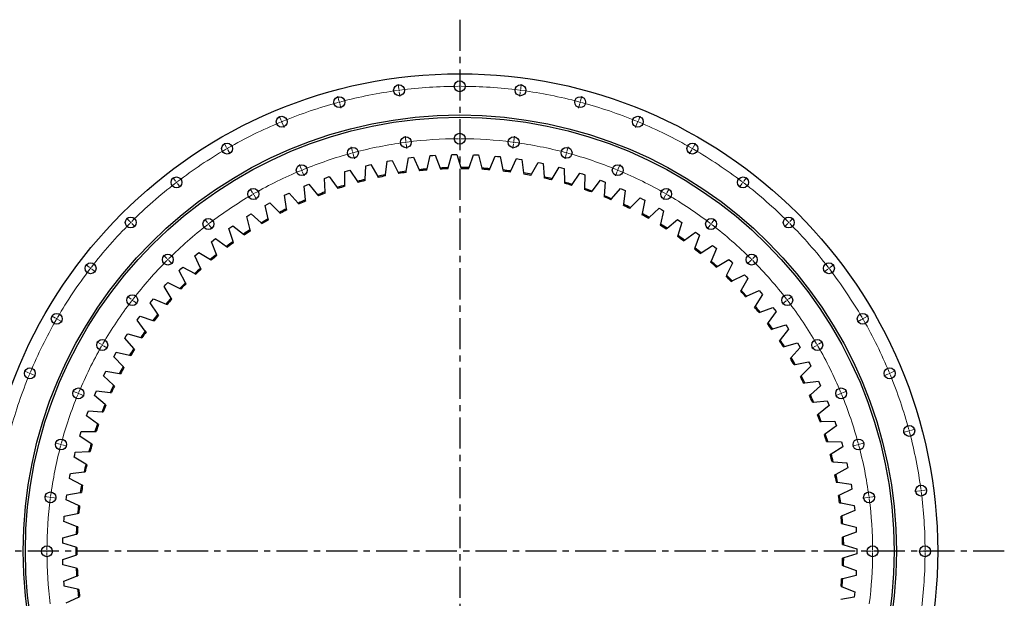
# Model space of a CAD drawing. Header units: millimetres. Extents: x -1621 to 15354, y 51780 to 65003.
# Tile 3 of 12: x 1236 to 4754, y 54868 to 56937. Entities that reach past the tile are written whole.
import ezdxf

# ---------------------------------------------------------------- set-up
doc = ezdxf.new("R2010")
doc.units = ezdxf.units.MM
doc.header["$LTSCALE"] = 50
doc.linetypes.add('CENTER', pattern=[10.16, 6.35, -1.27, 1.27, -1.27])

msp = doc.modelspace()

# ---------------------------------------------------------------- linework, layer by layer
at = {"linetype": 'CENTER', "ltscale": 0.35}
for p, q in [((2808, 56936.8), (2808, 53135.3)), ((4753.6, 55036.1), (862.3, 55036.1))]:
    msp.add_line(p, q, dxfattribs=at)
at = {"color": 0, "linetype": 'Continuous', "lineweight": 18}
for p, q in [((2808, 56703.6), (2808, 56720.6)), ((2590.3, 56689.3), (2588.1, 56706.2)), ((2591, 56684.4), (2590.6, 56686.8)), ((2591, 56684.4), (2591.3, 56681.9)), ((2591.6, 56679.4), (2593.8, 56662.5)), ((2808, 56698.6), (2808, 56701.1)), ((2808, 56698.6), (2808, 56696.1)), ((2808, 56693.6), (2808, 56676.6)), ((3024.3, 56679.4), (3022.1, 56662.5)), ((3025, 56684.4), (3024.6, 56681.9)), ((3025, 56684.4), (3025.3, 56686.8)), ((3025.6, 56689.3), (3027.8, 56706.2)), ((2376.4, 56646.8), (2372, 56663.2)), ((2377.7, 56641.9), (2377, 56644.3)), ((2377.7, 56641.9), (2378.3, 56639.5)), ((3238.2, 56641.9), (3237.6, 56639.5)), ((3238.2, 56641.9), (3238.9, 56644.3)), ((3239.5, 56646.8), (3243.9, 56663.2)), ((2379, 56637.1), (2383.4, 56620.7)), ((3237, 56637.1), (3232.6, 56620.7)), ((2169.8, 56576.6), (2163.3, 56592.4)), ((2171.8, 56572), (2170.8, 56574.3)), ((2171.8, 56572), (2172.7, 56569.7)), ((3444.2, 56572), (3443.2, 56569.7)), ((3444.2, 56572), (3445.1, 56574.3)), ((3446.1, 56576.6), (3452.6, 56592.4)), ((2173.7, 56567.4), (2180.2, 56551.7)), ((2808, 56516.1), (2808, 56533.1)), ((3442.3, 56567.4), (3435.8, 56551.7)), ((2614.8, 56503.4), (2612.6, 56520.3)), ((2615.4, 56498.5), (2615.1, 56500.9)), ((2615.4, 56498.5), (2615.8, 56496)), ((2808, 56511.1), (2808, 56513.6)), ((2808, 56511.1), (2808, 56508.6)), ((2808, 56506.1), (2808, 56489.1)), ((3000.5, 56498.5), (3000.2, 56496)), ((3000.5, 56498.5), (3000.8, 56500.9)), ((3001.1, 56503.4), (3003.4, 56520.3)), ((1974.2, 56480.2), (1965.7, 56494.9)), ((1976.7, 56475.8), (1975.5, 56478)), ((1976.7, 56475.8), (1978, 56473.7)), ((1979.2, 56471.5), (1987.7, 56456.8)), ((2424.9, 56465.6), (2420.5, 56482.1)), ((2426.2, 56460.8), (2425.6, 56463.2)), ((2616.1, 56493.5), (2618.3, 56476.6)), ((2999.8, 56493.5), (2997.6, 56476.6)), ((3189.7, 56460.8), (3190.4, 56463.2)), ((3191, 56465.6), (3195.4, 56482.1)), ((3636.7, 56471.5), (3628.2, 56456.8)), ((3639.2, 56475.8), (3638, 56473.7)), ((3639.2, 56475.8), (3640.5, 56478)), ((3641.7, 56480.2), (3650.2, 56494.9)), ((2426.2, 56460.8), (2426.9, 56458.4)), ((2427.5, 56456), (2431.9, 56439.6)), ((3188.4, 56456), (3184, 56439.6)), ((3189.7, 56460.8), (3189.1, 56458.4)), ((2241.6, 56403.4), (2235.1, 56419.1)), ((2243.5, 56398.8), (2242.5, 56401.1)), ((2243.5, 56398.8), (2244.5, 56396.5)), ((2245.4, 56394.2), (2251.9, 56378.5)), ((3370.5, 56394.2), (3364, 56378.5)), ((3372.4, 56398.8), (3371.5, 56396.5)), ((3372.4, 56398.8), (3373.4, 56401.1)), ((3374.3, 56403.4), (3380.8, 56419.1)), ((1792.9, 56359), (1782.5, 56372.5)), ((1795.9, 56355), (1794.4, 56357)), ((3820, 56355), (3821.5, 56357)), ((3823.1, 56359), (3833.4, 56372.5)), ((1795.9, 56355), (1797.4, 56353)), ((1798.9, 56351.1), (1809.3, 56337.6)), ((2068, 56317.8), (2059.5, 56332.5)), ((3548, 56317.8), (3556.5, 56332.5)), ((3817, 56351.1), (3806.6, 56337.6)), ((3820, 56355), (3818.5, 56353)), ((2070.5, 56313.5), (2069.2, 56315.6)), ((2070.5, 56313.5), (2071.7, 56311.3)), ((2073, 56309.1), (2081.5, 56294.4)), ((3543, 56309.1), (3534.5, 56294.4)), ((3545.5, 56313.5), (3544.2, 56311.3)), ((3545.5, 56313.5), (3546.7, 56315.6)), ((1628.9, 56215.2), (1616.8, 56227.2)), ((1907, 56210.2), (1896.6, 56223.7)), ((3708.9, 56210.2), (3719.3, 56223.7)), ((3987.1, 56215.2), (3999.1, 56227.2)), ((1632.4, 56211.6), (1630.6, 56213.4)), ((1632.4, 56211.6), (1634.2, 56209.9)), ((1635.9, 56208.1), (1648, 56196.1)), ((1910, 56206.3), (1908.5, 56208.3)), ((1910, 56206.3), (1911.6, 56204.3)), ((1913.1, 56202.3), (1923.4, 56188.8)), ((3702.8, 56202.3), (3692.5, 56188.8)), ((3705.9, 56206.3), (3704.4, 56204.3)), ((3705.9, 56206.3), (3707.4, 56208.3)), ((3980, 56208.1), (3968, 56196.1)), ((3983.5, 56211.6), (3981.8, 56209.9)), ((3983.5, 56211.6), (3985.3, 56213.4)), ((1761.4, 56082.6), (1749.4, 56094.6)), ((1765, 56079.1), (1763.2, 56080.8)), ((1765, 56079.1), (1766.7, 56077.3)), ((3850.9, 56079.1), (3849.2, 56077.3)), ((3850.9, 56079.1), (3852.7, 56080.8)), ((3854.5, 56082.6), (3866.5, 56094.6)), ((1485, 56051.2), (1471.6, 56061.5)), ((1489, 56048.1), (1487, 56049.7)), ((1489, 56048.1), (1491, 56046.6)), ((1493, 56045.1), (1506.5, 56034.7)), ((1768.5, 56075.5), (1780.5, 56063.5)), ((3847.4, 56075.5), (3835.4, 56063.5)), ((4122.9, 56045.1), (4109.5, 56034.7)), ((4126.9, 56048.1), (4124.9, 56046.6)), ((4126.9, 56048.1), (4128.9, 56049.7)), ((4130.9, 56051.2), (4144.4, 56061.5)), ((1633.8, 55937), (1620.3, 55947.4)), ((1637.8, 55934), (1635.8, 55935.5)), ((3978.2, 55934), (3980.1, 55935.5)), ((3982.1, 55937), (3995.6, 55947.4)), ((1637.8, 55934), (1639.7, 55932.5)), ((1641.7, 55931), (1655.2, 55920.6)), ((3974.2, 55931), (3960.7, 55920.6)), ((3978.2, 55934), (3976.2, 55932.5)), ((1363.9, 55869.8), (1349.1, 55878.3)), ((1368.2, 55867.3), (1366, 55868.6)), ((1368.2, 55867.3), (1370.4, 55866.1)), ((1372.5, 55864.8), (1387.2, 55856.3)), ((4243.4, 55864.8), (4228.7, 55856.3)), ((4247.7, 55867.3), (4245.6, 55866.1)), ((4247.7, 55867.3), (4249.9, 55868.6)), ((4252.1, 55869.8), (4266.8, 55878.3)), ((1526.2, 55776.1), (1511.5, 55784.6)), ((1530.6, 55773.6), (1528.4, 55774.8)), ((1530.6, 55773.6), (1532.7, 55772.3)), ((1534.9, 55771.1), (1549.6, 55762.6)), ((4081, 55771.1), (4066.3, 55762.6)), ((4085.3, 55773.6), (4083.2, 55772.3)), ((4085.3, 55773.6), (4087.5, 55774.8)), ((4089.7, 55776.1), (4104.4, 55784.6)), ((1267.4, 55674.2), (1251.7, 55680.7)), ((1272, 55672.3), (1269.7, 55673.2)), ((1272, 55672.3), (1274.3, 55671.3)), ((1276.6, 55670.4), (1292.3, 55663.9)), ((4339.3, 55670.4), (4323.6, 55663.9)), ((4343.9, 55672.3), (4341.6, 55671.3)), ((4343.9, 55672.3), (4346.2, 55673.2)), ((4348.5, 55674.2), (4364.2, 55680.7)), ((1440.6, 55602.4), (1424.9, 55609)), ((1445.2, 55600.5), (1442.9, 55601.5)), ((1445.2, 55600.5), (1447.5, 55599.6)), ((1449.9, 55598.6), (1465.6, 55592.1)), ((4166.1, 55598.6), (4150.4, 55592.1)), ((4170.7, 55600.5), (4168.4, 55599.6)), ((4170.7, 55600.5), (4173, 55601.5)), ((4175.3, 55602.4), (4191, 55609)), ((4409, 55465.1), (4392.6, 55460.7)), ((4413.8, 55466.4), (4411.4, 55465.7)), ((4413.8, 55466.4), (4416.2, 55467)), ((4418.6, 55467.7), (4435.1, 55472.1)), ((1378.4, 55419.1), (1362, 55423.5)), ((1383.2, 55417.8), (1380.8, 55418.5)), ((1383.2, 55417.8), (1385.6, 55417.2)), ((1388.1, 55416.5), (1404.5, 55412.1)), ((4227.9, 55416.5), (4211.5, 55412.1)), ((4232.7, 55417.8), (4230.3, 55417.2)), ((4232.7, 55417.8), (4235.1, 55418.5)), ((4237.5, 55419.1), (4254, 55423.5)), ((1340.6, 55229.3), (1323.8, 55231.5)), ((4275.3, 55229.3), (4292.2, 55231.5)), ((4451.3, 55252.4), (4434.4, 55250.2)), ((4456.2, 55253.1), (4453.8, 55252.7)), ((4456.2, 55253.1), (4458.7, 55253.4)), ((4461.2, 55253.7), (4478.1, 55255.9)), ((1345.6, 55228.6), (1343.1, 55228.9)), ((1345.6, 55228.6), (1348.1, 55228.3)), ((1350.5, 55227.9), (1367.4, 55225.7)), ((4265.4, 55227.9), (4248.5, 55225.7)), ((4270.3, 55228.6), (4267.9, 55228.3)), ((4270.3, 55228.6), (4272.8, 55228.9)), ((1328, 55036.1), (1311, 55036.1)), ((1333, 55036.1), (1330.5, 55036.1)), ((1333, 55036.1), (1335.5, 55036.1)), ((1338, 55036.1), (1355, 55036.1)), ((4278, 55036.1), (4261, 55036.1)), ((4283, 55036.1), (4280.5, 55036.1)), ((4283, 55036.1), (4285.5, 55036.1)), ((4288, 55036.1), (4305, 55036.1)), ((4465.5, 55036.1), (4448.5, 55036.1)), ((4470.5, 55036.1), (4468, 55036.1)), ((4470.5, 55036.1), (4473, 55036.1)), ((4475.5, 55036.1), (4492.5, 55036.1))]:
    msp.add_line(p, q, dxfattribs=at)
at = {"color": 7, "linetype": 'Continuous', "lineweight": 25}
for p, q in [((2542.8, 56382.2), (2548.4, 56430.6)), ((2548.4, 56430.6), (2557.4, 56432.3)), ((2557.4, 56432.3), (2566.5, 56433.8)), ((2566.5, 56433.8), (2588.5, 56390.4)), ((2616.7, 56394.7), (2624.9, 56442.7)), ((2624.9, 56442.7), (2634, 56443.9)), ((2634, 56443.9), (2643.1, 56444.9)), ((2643.1, 56444.9), (2662.8, 56400.4)), ((2691.2, 56403.1), (2702, 56450.6)), ((2702, 56450.6), (2711.2, 56451.3)), ((2711.2, 56451.3), (2720.3, 56451.8)), ((2720.3, 56451.8), (2737.5, 56406.3)), ((2766, 56407.4), (2779.4, 56454.3)), ((2779.4, 56454.3), (2788.6, 56454.5)), ((2788.6, 56454.5), (2797.8, 56454.5)), ((2797.8, 56454.5), (2812.4, 56408.1)), ((2841, 56407.7), (2856.9, 56453.7)), ((2856.9, 56453.7), (2866.1, 56453.4)), ((2866.1, 56453.4), (2875.2, 56453)), ((2875.2, 56453), (2887.3, 56405.8)), ((2915.8, 56403.8), (2934.2, 56448.9)), ((2934.2, 56448.9), (2943.4, 56448.1)), ((2943.4, 56448.1), (2952.5, 56447.2)), ((2952.5, 56447.2), (2962, 56399.4)), ((2990.4, 56395.9), (3011.2, 56439.9)), ((3011.2, 56439.9), (3020.3, 56438.6)), ((3020.3, 56438.6), (3029.4, 56437.2)), ((3029.4, 56437.2), (3036.2, 56389)), ((2397.6, 56345.3), (2397.8, 56394)), ((2397.8, 56394), (2406.6, 56396.6)), ((2406.6, 56396.6), (2415.5, 56399.2)), ((2415.5, 56399.2), (2442.1, 56358.4)), ((2469.7, 56365.7), (2472.6, 56414.3)), ((2472.6, 56414.3), (2481.5, 56416.5)), ((2481.5, 56416.5), (2490.5, 56418.6)), ((2490.5, 56418.6), (2514.9, 56376.4)), ((2616, 56390.5), (2616.7, 56394.7)), ((2662.8, 56400.4), (2664.5, 56396.5)), ((2690.3, 56399), (2691.2, 56403.1)), ((2737.5, 56406.3), (2739, 56402.3)), ((2764.9, 56403.4), (2766, 56407.4)), ((2812.4, 56408.1), (2813.7, 56404.1)), ((2839.6, 56403.7), (2841, 56407.7)), ((2887.3, 56405.8), (2888.4, 56401.7)), ((2914.2, 56399.9), (2915.8, 56403.8)), ((2962, 56399.4), (2962.8, 56395.3)), ((2988.6, 56392.1), (2990.4, 56395.9)), ((3064.3, 56383.9), (3087.6, 56426.7)), ((3087.6, 56426.7), (3096.6, 56424.9)), ((3096.6, 56424.9), (3105.5, 56423)), ((3105.5, 56423), (3109.8, 56374.5)), ((3137.6, 56367.9), (3163.1, 56409.4)), ((3163.1, 56409.4), (3172, 56407.1)), ((3172, 56407.1), (3180.8, 56404.7)), ((3180.8, 56404.7), (3182.4, 56356)), ((2324.3, 56369.5), (2332.9, 56372.7)), ((2326.7, 56320.9), (2324.3, 56369.5)), ((2332.9, 56372.7), (2341.6, 56375.7)), ((2341.6, 56375.7), (2370.4, 56336.4)), ((2442.1, 56358.4), (2444.4, 56354.9)), ((2469.4, 56361.5), (2469.7, 56365.7)), ((2514.9, 56376.4), (2517, 56372.8)), ((2542.3, 56378), (2542.8, 56382.2)), ((2588.5, 56390.4), (2590.4, 56386.7)), ((3036.2, 56389), (3036.8, 56384.8)), ((3062.3, 56380.2), (3064.3, 56383.9)), ((3109.8, 56374.5), (3110.1, 56370.3)), ((3135.4, 56364.3), (3137.6, 56367.9)), ((3209.8, 56347.9), (3237.5, 56387.9)), ((3237.5, 56387.9), (3246.3, 56385.2)), ((3246.3, 56385.2), (3255, 56382.3)), ((3255, 56382.3), (3253.9, 56333.6)), ((3280.8, 56324), (3310.7, 56362.5)), ((3310.7, 56362.5), (3319.3, 56359.2)), ((3319.3, 56359.2), (3327.9, 56355.8)), ((2252.2, 56341.1), (2260.6, 56344.7)), ((2257.3, 56292.7), (2252.2, 56341.1)), ((2260.6, 56344.7), (2269.1, 56348.2)), ((2269.1, 56348.2), (2300.1, 56310.6)), ((2370.4, 56336.4), (2372.9, 56333.1)), ((2397.6, 56341.1), (2397.6, 56345.3)), ((3182.4, 56356), (3182.6, 56351.8)), ((3207.4, 56344.5), (3209.8, 56347.9)), ((3253.9, 56333.6), (3253.8, 56329.4)), ((3278.3, 56320.7), (3280.8, 56324)), ((3327.9, 56355.8), (3324.1, 56307.3)), ((3350.5, 56296.3), (3382.4, 56333)), ((3382.4, 56333), (3390.8, 56329.3)), ((3390.8, 56329.3), (3399.2, 56325.5)), ((3399.2, 56325.5), (3392.8, 56277.2)), ((2181.8, 56308.8), (2190, 56312.9)), ((2189.5, 56260.8), (2181.8, 56308.8)), ((2190, 56312.9), (2198.3, 56316.9)), ((2198.3, 56316.9), (2231.2, 56281)), ((2257.7, 56288.5), (2257.3, 56292.7)), ((2300.1, 56310.6), (2302.7, 56307.4)), ((2326.9, 56316.7), (2326.7, 56320.9)), ((3324.1, 56307.3), (3323.8, 56303.1)), ((3347.7, 56293.1), (3350.5, 56296.3)), ((3418.5, 56264.8), (3452.4, 56299.7)), ((3452.4, 56299.7), (3460.6, 56295.6)), ((3468.7, 56291.3), (3459.7, 56243.4)), ((3460.6, 56295.6), (3468.7, 56291.3)), ((2113.2, 56272.8), (2121.2, 56277.3)), ((2123.5, 56225.2), (2113.2, 56272.8)), ((2121.2, 56277.3), (2129.3, 56281.6)), ((2129.3, 56281.6), (2164.1, 56247.6)), ((2190.1, 56256.6), (2189.5, 56260.8)), ((2231.2, 56281), (2234.1, 56277.9)), ((3392.8, 56277.2), (3392.2, 56273)), ((3415.6, 56261.7), (3418.5, 56264.8)), ((3484.7, 56229.6), (3520.4, 56262.6)), ((3520.4, 56262.6), (3528.4, 56258)), ((3536.3, 56253.3), (3524.6, 56206)), ((3528.4, 56258), (3536.3, 56253.3)), ((2046.7, 56233), (2054.4, 56237.9)), ((2059.6, 56186), (2046.7, 56233)), ((2054.4, 56237.9), (2062.3, 56242.7)), ((2062.3, 56242.7), (2098.9, 56210.7)), ((2124.4, 56221), (2123.5, 56225.2)), ((2164.1, 56247.6), (2167.1, 56244.7)), ((3459.7, 56243.4), (3458.9, 56239.3)), ((3481.6, 56226.7), (3484.7, 56229.6)), ((3548.8, 56190.8), (3586.3, 56221.9)), ((3586.3, 56221.9), (3594, 56216.9)), ((3594, 56216.9), (3601.6, 56211.7)), ((1982.5, 56189.6), (1989.9, 56195)), ((1997.9, 56143.4), (1982.5, 56189.6)), ((1989.9, 56195), (1997.5, 56200.2)), ((1997.5, 56200.2), (2035.8, 56170.2)), ((2060.7, 56182), (2059.6, 56186)), ((2098.9, 56210.7), (2102.1, 56207.9)), ((3524.6, 56206), (3523.6, 56201.9)), ((3545.6, 56188.2), (3548.8, 56190.8)), ((3601.6, 56211.7), (3587.5, 56165.1)), ((1920.7, 56142.8), (1927.9, 56148.6)), ((1927.9, 56148.6), (1935.1, 56154.2)), ((1935.1, 56154.2), (1975, 56126.3)), ((2035.8, 56170.2), (2039.1, 56167.6)), ((3587.5, 56165.1), (3586.2, 56161.1)), ((3607.4, 56146.2), (3610.8, 56148.7)), ((3610.8, 56148.7), (3649.9, 56177.6)), ((3664.7, 56166.6), (3648, 56120.9)), ((3649.9, 56177.6), (3657.3, 56172.2)), ((3657.3, 56172.2), (3664.7, 56166.6)), ((1938.6, 56097.5), (1920.7, 56142.8)), ((1975, 56126.3), (1978.5, 56123.9)), ((1999.2, 56139.4), (1997.9, 56143.4)), ((3648, 56120.9), (3646.5, 56116.9)), ((3670.3, 56103.2), (3711, 56129.9)), ((3725.1, 56118.2), (3705.9, 56073.4)), ((3711, 56129.9), (3718.1, 56124.1)), ((3718.1, 56124.1), (3725.1, 56118.2)), ((1861.6, 56092.7), (1868.4, 56098.8)), ((1882, 56048.5), (1861.6, 56092.7)), ((1868.4, 56098.8), (1875.4, 56104.9)), ((1875.4, 56104.9), (1916.8, 56079.2)), ((1916.8, 56079.2), (1920.3, 56077)), ((1940.2, 56093.6), (1938.6, 56097.5)), ((3666.8, 56100.9), (3670.3, 56103.2)), ((3727.3, 56054.5), (3769.4, 56079)), ((3769.4, 56079), (3776.2, 56072.8)), ((1805.3, 56039.4), (1811.8, 56045.9)), ((1811.8, 56045.9), (1818.4, 56052.3)), ((1818.4, 56052.3), (1861.1, 56029)), ((1883.7, 56044.7), (1882, 56048.5)), ((3705.9, 56073.4), (3704.3, 56069.5)), ((3723.7, 56052.4), (3727.3, 56054.5)), ((3782.8, 56066.5), (3761.3, 56022.8)), ((3776.2, 56072.8), (3782.8, 56066.5)), ((1828.1, 55996.4), (1805.3, 56039.4)), ((1861.1, 56029), (1864.8, 56027)), ((3761.3, 56022.8), (3759.4, 56019)), ((3781.6, 56002.8), (3824.9, 56024.9)), ((3837.7, 56011.7), (3813.7, 55969.3)), ((3824.9, 56024.9), (3831.3, 56018.4)), ((3831.3, 56018.4), (3837.7, 56011.7)), ((1752, 55983.2), (1758.1, 55990)), ((1777.1, 55941.4), (1752, 55983.2)), ((1758.1, 55990), (1764.4, 55996.8)), ((1764.4, 55996.8), (1808.3, 55975.8)), ((1808.3, 55975.8), (1812.1, 55974)), ((1830, 55992.7), (1828.1, 55996.4)), ((3777.8, 56000.8), (3781.6, 56002.8)), ((1707.6, 55931.3), (1713.5, 55938.4)), ((1713.5, 55938.4), (1758.5, 55919.8)), ((1779.3, 55937.9), (1777.1, 55941.4)), ((3813.7, 55969.3), (3811.6, 55965.6)), ((3829.1, 55946.4), (3832.9, 55948.1)), ((3832.9, 55948.1), (3877.4, 55967.9)), ((3889.4, 55954), (3863.2, 55913)), ((3877.4, 55967.9), (3883.5, 55961)), ((3883.5, 55961), (3889.4, 55954)), ((1701.9, 55924.1), (1707.6, 55931.3)), ((1729.2, 55883.8), (1701.9, 55924.1)), ((1758.5, 55919.8), (1762.4, 55918.2)), ((3863.2, 55913), (3860.9, 55909.4)), ((3881.2, 55890.8), (3926.7, 55908.1)), ((3926.7, 55908.1), (3932.4, 55900.9)), ((3932.4, 55900.9), (3937.9, 55893.6)), ((1655, 55862.4), (1660.4, 55869.9)), ((1660.4, 55869.9), (1665.8, 55877.3)), ((1665.8, 55877.3), (1711.8, 55861.2)), ((1731.6, 55880.3), (1729.2, 55883.8)), ((3877.3, 55889.3), (3881.2, 55890.8)), ((3937.9, 55893.6), (3909.5, 55854)), ((1684.5, 55823.6), (1655, 55862.4)), ((1711.8, 55861.2), (1715.8, 55859.8)), ((3909.5, 55854), (3907, 55850.6)), ((3922.3, 55829.6), (3926.3, 55830.9)), ((3926.3, 55830.9), (3972.7, 55845.7)), ((3983.1, 55830.6), (3952.5, 55792.6)), ((3972.7, 55845.7), (3977.9, 55838.2)), ((3977.9, 55838.2), (3983.1, 55830.6)), ((1611.6, 55798.2), (1616.5, 55805.9)), ((1643.2, 55761.1), (1611.6, 55798.2)), ((1616.5, 55805.9), (1621.6, 55813.6)), ((1621.6, 55813.6), (1668.4, 55800.1)), ((1668.4, 55800.1), (1672.4, 55798.9)), ((1687.1, 55820.3), (1684.5, 55823.6)), ((1645.9, 55757.9), (1643.2, 55761.1)), ((3952.5, 55792.6), (3949.9, 55789.4)), ((3963.9, 55767.6), (3968, 55768.7)), ((3968, 55768.7), (4015.1, 55780.9)), ((4024.7, 55765.2), (3992.1, 55729)), ((4015.1, 55780.9), (4020, 55773.1)), ((4020, 55773.1), (4024.7, 55765.2)), ((1571.8, 55731.7), (1576.3, 55739.7)), ((1605.3, 55696.4), (1571.8, 55731.7)), ((1576.3, 55739.7), (1580.9, 55747.7)), ((1580.9, 55747.7), (1628.3, 55736.7)), ((1628.3, 55736.7), (1632.4, 55735.8)), ((3992.1, 55729), (3989.3, 55725.9)), ((1608.2, 55693.4), (1605.3, 55696.4)), ((4002.2, 55703.4), (4006.3, 55704.2)), ((4006.3, 55704.2), (4054, 55713.9)), ((4062.7, 55697.7), (4028.2, 55663.3)), ((4054, 55713.9), (4058.4, 55705.8)), ((4058.4, 55705.8), (4062.7, 55697.7)), ((1535.6, 55663.2), (1539.7, 55671.4)), ((1571.1, 55629.8), (1535.6, 55663.2)), ((1539.7, 55671.4), (1543.9, 55679.6)), ((1543.9, 55679.6), (1591.8, 55671.2)), ((1591.8, 55671.2), (1596, 55670.5)), ((4028.2, 55663.3), (4025.2, 55660.4)), ((1574.1, 55626.9), (1571.1, 55629.8)), ((4036.8, 55637.2), (4041, 55637.8)), ((4041, 55637.8), (4089.2, 55644.8)), ((4096.9, 55628.2), (4060.6, 55595.7)), ((4089.2, 55644.8), (4093.1, 55636.5)), ((4093.1, 55636.5), (4096.9, 55628.2)), ((1503.3, 55592.8), (1506.9, 55601.2)), ((1540.5, 55561.3), (1503.3, 55592.8)), ((1506.9, 55601.2), (1510.6, 55609.6)), ((1510.6, 55609.6), (1559, 55603.9)), ((1559, 55603.9), (1563.1, 55603.4)), ((4060.6, 55595.7), (4057.5, 55592.9)), ((1543.7, 55558.6), (1540.5, 55561.3)), ((4067.8, 55569.2), (4072, 55569.6)), ((4072, 55569.6), (4120.5, 55574)), ((4127.4, 55556.9), (4089.3, 55526.5)), ((4120.5, 55574), (4124, 55565.5)), ((4124, 55565.5), (4127.4, 55556.9)), ((1474.8, 55520.7), (1478, 55529.3)), ((1513.7, 55491.3), (1474.8, 55520.7)), ((1478, 55529.3), (1481.2, 55537.9)), ((1481.2, 55537.9), (1529.8, 55534.8)), ((1529.8, 55534.8), (1534, 55534.6)), ((4089.3, 55526.5), (4086, 55523.9)), ((1517, 55488.8), (1513.7, 55491.3)), ((4095, 55499.6), (4099.2, 55499.7)), ((4099.2, 55499.7), (4147.9, 55501.5)), ((4153.8, 55484.1), (4114.2, 55455.8)), ((4147.9, 55501.5), (4150.9, 55492.8)), ((4150.9, 55492.8), (4153.8, 55484.1)), ((1450.4, 55447.2), (1453, 55456)), ((1490.8, 55420), (1450.4, 55447.2)), ((1453, 55456), (1455.8, 55464.7)), ((1455.8, 55464.7), (1504.5, 55464.3)), ((1504.5, 55464.3), (1508.7, 55464.3)), ((4114.2, 55455.8), (4110.8, 55453.4)), ((1494.2, 55417.6), (1490.8, 55420)), ((4118.4, 55428.6), (4122.6, 55428.5)), ((4122.6, 55428.5), (4171.3, 55427.6)), ((4176.3, 55409.9), (4135.2, 55383.8)), ((4171.3, 55427.6), (4173.9, 55418.8)), ((4173.9, 55418.8), (4176.3, 55409.9)), ((1429.9, 55372.4), (1432.1, 55381.3)), ((1471.8, 55347.5), (1429.9, 55372.4)), ((1432.1, 55381.3), (1434.4, 55390.2)), ((1434.4, 55390.2), (1483.1, 55392.5)), ((1483.1, 55392.5), (1487.3, 55392.7)), ((4135.2, 55383.8), (4131.6, 55381.6)), ((1475.4, 55345.3), (1471.8, 55347.5)), ((4137.9, 55356.5), (4142.1, 55356.1)), ((4142.1, 55356.1), (4190.7, 55352.6)), ((4190.7, 55352.6), (4192.7, 55343.6)), ((4192.7, 55343.6), (4194.7, 55334.6)), ((1413.6, 55296.7), (1415.3, 55305.7)), ((1415.3, 55305.7), (1417.1, 55314.7)), ((1417.1, 55314.7), (1465.6, 55319.6)), ((1465.6, 55319.6), (1469.8, 55320)), ((4152.2, 55310.8), (4148.5, 55308.8)), ((4194.7, 55334.6), (4152.2, 55310.8)), ((1456.8, 55274), (1413.6, 55296.7)), ((1460.5, 55272.1), (1456.8, 55274)), ((4153.4, 55283.4), (4157.6, 55282.8)), ((4157.6, 55282.8), (4205.9, 55276.6)), ((4205.9, 55276.6), (4207.5, 55267.5)), ((4207.5, 55267.5), (4208.9, 55258.5)), ((1402.7, 55229.2), (1404, 55238.3)), ((1404, 55238.3), (1452.1, 55245.9)), ((1452.1, 55245.9), (1456.2, 55246.5)), ((4165.2, 55237), (4161.4, 55235.2)), ((4208.9, 55258.5), (4165.2, 55237)), ((1401.5, 55220.1), (1402.7, 55229.2)), ((1445.8, 55199.9), (1401.5, 55220.1)), ((1449.6, 55198.1), (1445.8, 55199.9)), ((4164.9, 55209.5), (4169.1, 55208.7)), ((4169.1, 55208.7), (4216.9, 55199.9)), ((4216.9, 55199.9), (4218, 55190.8)), ((1394.2, 55152.2), (1395, 55161.4)), ((1395, 55161.4), (1442.7, 55171.5)), ((1442.7, 55171.5), (1446.8, 55172.4)), ((4174.1, 55162.6), (4170.2, 55161)), ((4219, 55181.6), (4174.1, 55162.6)), ((4218, 55190.8), (4219, 55181.6)), ((1393.5, 55143), (1394.2, 55152.2)), ((1438.9, 55125.2), (1393.5, 55143)), ((4172.4, 55135.1), (4176.5, 55134.2)), ((4176.5, 55134.2), (4223.8, 55122.7)), ((1390.3, 55084), (1437.3, 55096.7)), ((1437.3, 55096.7), (1441.4, 55097.8)), ((1442.8, 55123.7), (1438.9, 55125.2)), ((4224.8, 55104.4), (4179, 55087.8)), ((4223.8, 55122.7), (4224.4, 55113.5)), ((4224.4, 55113.5), (4224.8, 55104.4)), ((1389.8, 55065.6), (1390, 55074.8)), ((1436, 55050.3), (1389.8, 55065.6)), ((1390, 55074.8), (1390.3, 55084)), ((4179, 55087.8), (4175, 55086.4)), ((4175.7, 55060.5), (4179.8, 55059.3)), ((4179.8, 55059.3), (4226.4, 55045.3)), ((1389.8, 55006.5), (1436, 55021.8)), ((1440, 55049), (1436, 55050.3)), ((1436, 55021.8), (1440, 55023.1)), ((4226.4, 55026.9), (4179.8, 55012.9)), ((4226.4, 55045.3), (4226.5, 55036.1)), ((4226.5, 55036.1), (4226.4, 55026.9)), ((1390, 54997.3), (1389.8, 55006.5)), ((1390.3, 54988.1), (1390, 54997.3)), ((1437.3, 54975.4), (1390.3, 54988.1)), ((4175, 54985.8), (4179, 54984.3)), ((4179.8, 55012.9), (4175.7, 55011.7)), ((1441.4, 54974.3), (1437.3, 54975.4)), ((4179, 54984.3), (4224.8, 54967.8)), ((4224.4, 54958.6), (4223.8, 54949.4)), ((4224.8, 54967.8), (4224.4, 54958.6)), ((1393.5, 54929.1), (1438.9, 54946.9)), ((1394.2, 54920), (1393.5, 54929.1)), ((1395, 54910.8), (1394.2, 54920)), ((1438.9, 54946.9), (1442.8, 54948.4)), ((4176.5, 54938), (4172.4, 54937)), ((4223.8, 54949.4), (4176.5, 54938)), ((1442.7, 54900.6), (1395, 54910.8)), ((1446.8, 54899.8), (1442.7, 54900.6)), ((4170.2, 54911.2), (4174.1, 54909.5)), ((4174.1, 54909.5), (4219, 54890.5)), ((4218, 54881.4), (4216.9, 54872.3)), ((4219, 54890.5), (4218, 54881.4)), ((1401.5, 54852), (1445.8, 54872.3)), ((1445.8, 54872.3), (1449.6, 54874)), ((4216.9, 54872.3), (4169.1, 54863.4))]:
    msp.add_line(p, q, dxfattribs=at)
for centre, radius in [((2808, 55036.1), 1707.5), ((2808, 56698.6), 19.5), ((2591, 56684.4), 19.5), ((3025, 56684.4), 19.5), ((2377.7, 56641.9), 19.5), ((3238.2, 56641.9), 19.5), ((2808, 55036.1), 1560), ((2808, 55036.1), 1552), ((2171.8, 56572), 19.5), ((3444.2, 56572), 19.5), ((2615.4, 56498.5), 19.5), ((2808, 56511.1), 19.5), ((3000.5, 56498.5), 19.5), ((1976.7, 56475.8), 19.5), ((2426.2, 56460.8), 19.5), ((3189.7, 56460.8), 19.5), ((3639.2, 56475.8), 19.5), ((2243.5, 56398.8), 19.5), ((3372.4, 56398.8), 19.5), ((1795.9, 56355), 19.5), ((3820, 56355), 19.5), ((2070.5, 56313.5), 19.5), ((3545.5, 56313.5), 19.5), ((1632.4, 56211.6), 19.5), ((1910, 56206.3), 19.5), ((3705.9, 56206.3), 19.5), ((3983.5, 56211.6), 19.5), ((1765, 56079.1), 19.5), ((3850.9, 56079.1), 19.5), ((1489, 56048.1), 19.5), ((4126.9, 56048.1), 19.5), ((1637.8, 55934), 19.5), ((3978.2, 55934), 19.5), ((1368.2, 55867.3), 19.5), ((4247.7, 55867.3), 19.5), ((1530.6, 55773.6), 19.5), ((4085.3, 55773.6), 19.5), ((1272, 55672.3), 19.5), ((4343.9, 55672.3), 19.5), ((1445.2, 55600.5), 19.5), ((4170.7, 55600.5), 19.5), ((4413.8, 55466.4), 19.5), ((1383.2, 55417.8), 19.5), ((4232.7, 55417.8), 19.5), ((4456.2, 55253.1), 19.5), ((1345.6, 55228.6), 19.5), ((4270.3, 55228.6), 19.5), ((1333, 55036.1), 19.5), ((4283, 55036.1), 19.5), ((4470.5, 55036.1), 19.5)]:
    msp.add_circle(centre, radius, dxfattribs=at)
at = {"color": 0, "linetype": 'Continuous', "lineweight": 18}
for radius, start, end in [(1662.5, 97.6723, 104.8277), (1662.5, 97.5, 97.5862), (1662.5, 97.4138, 97.5), (1662.5, 90.1723, 97.3277), (1662.5, 90, 90.0862), (1662.5, 89.9138, 90), (1662.5, 82.6723, 89.8277), (1662.5, 82.5, 82.5862), (1662.5, 82.4138, 82.5), (1662.5, 75.1723, 82.3277), (1662.5, 105.1723, 112.3277), (1662.5, 105, 105.0862), (1662.5, 104.9138, 105), (1662.5, 75, 75.0862), (1662.5, 74.9138, 75), (1662.5, 67.6723, 74.8277), (1662.5, 112.6723, 119.8277), (1662.5, 112.5, 112.5862), (1662.5, 112.4138, 112.5), (1662.5, 67.5, 67.5862), (1662.5, 67.4138, 67.5), (1662.5, 60.1723, 67.3277), (1475, 97.6942, 104.8058), (1475, 97.5, 97.5971), (1475, 97.4029, 97.5), (1475, 90.1942, 97.3058), (1475, 90, 90.0971), (1475, 89.9029, 90), (1475, 82.6942, 89.8058), (1475, 82.5, 82.5971), (1475, 82.4029, 82.5), (1475, 75.1942, 82.3058), (1662.5, 120.1723, 127.3277), (1662.5, 120, 120.0862), (1662.5, 119.9138, 120), (1662.5, 60, 60.0862), (1662.5, 59.9138, 60), (1662.5, 52.6723, 59.8277), (1475, 105.1942, 112.3058), (1475, 105, 105.0971), (1475, 104.9029, 105), (1475, 75, 75.0971), (1475, 74.9029, 75), (1475, 67.6942, 74.8058), (1475, 112.6942, 119.8058), (1475, 112.5, 112.5971), (1475, 112.4029, 112.5), (1475, 67.5, 67.5971), (1475, 67.4029, 67.5), (1475, 60.1942, 67.3058), (1662.5, 127.6723, 134.8277), (1662.5, 127.5, 127.5862), (1662.5, 127.4138, 127.5), (1662.5, 52.5, 52.5862), (1662.5, 52.4138, 52.5), (1662.5, 45.1723, 52.3277), (1475, 120.1942, 127.3058), (1475, 120, 120.0971), (1475, 119.9029, 120), (1475, 60, 60.0971), (1475, 59.9029, 60), (1475, 52.6942, 59.8058), (1662.5, 135.1723, 142.3277), (1662.5, 135, 135.0862), (1662.5, 134.9138, 135), (1475, 127.6942, 134.8058), (1475, 127.5, 127.5971), (1475, 127.4029, 127.5), (1475, 52.5, 52.5971), (1475, 52.4029, 52.5), (1475, 45.1942, 52.3058), (1662.5, 45, 45.0862), (1662.5, 44.9138, 45), (1662.5, 37.6723, 44.8277), (1475, 135, 135.0971), (1475, 134.9029, 135), (1475, 45, 45.0971), (1475, 44.9029, 45), (1662.5, 142.6723, 149.8277), (1662.5, 142.5, 142.5862), (1662.5, 142.4138, 142.5), (1475, 135.1942, 142.3058), (1475, 37.6942, 44.8058), (1662.5, 37.5, 37.5862), (1662.5, 37.4138, 37.5), (1662.5, 30.1723, 37.3277), (1475, 142.4029, 142.5), (1475, 37.5, 37.5971), (1475, 142.6942, 149.8058), (1475, 142.5, 142.5971), (1475, 37.4029, 37.5), (1475, 30.1942, 37.3058), (1662.5, 150, 150.0862), (1662.5, 149.9138, 150), (1662.5, 30, 30.0862), (1662.5, 29.9138, 30), (1662.5, 150.1723, 157.3277), (1662.5, 22.6723, 29.8277), (1475, 150.1942, 157.3058), (1475, 150, 150.0971), (1475, 149.9029, 150), (1475, 30, 30.0971), (1475, 29.9029, 30), (1475, 22.6942, 29.8058), (1662.5, 157.6723, 164.8277), (1662.5, 157.5, 157.5862), (1662.5, 157.4138, 157.5), (1662.5, 22.5, 22.5862), (1662.5, 22.4138, 22.5), (1662.5, 15.1723, 22.3277), (1475, 157.6942, 164.8058), (1475, 157.5, 157.5971), (1475, 157.4029, 157.5), (1475, 22.5, 22.5971), (1475, 22.4029, 22.5), (1475, 15.1942, 22.3058), (1662.5, 15, 15.0862), (1662.5, 14.9138, 15), (1662.5, 7.6723, 14.8277), (1475, 165.1942, 172.3058), (1475, 165, 165.0971), (1475, 164.9029, 165), (1475, 15, 15.0971), (1475, 14.9029, 15), (1475, 7.6942, 14.8058), (1662.5, 7.5, 7.5862), (1662.5, 7.4138, 7.5), (1662.5, 0.1723, 7.3277), (1475, 172.6942, 179.8058), (1475, 172.5, 172.5971), (1475, 172.4029, 172.5), (1475, 7.5, 7.5971), (1475, 7.4029, 7.5), (1475, 0.1942, 7.3058), (1475, 179.9029, 180), (1475, 180, 180.0971), (1475, 180.1942, 187.3058), (1475, 352.6942, 359.8058), (1475, 0, 0.0971), (1475, 359.9029, 0), (1662.5, 352.6723, 359.8277), (1662.5, 0, 0.0862), (1662.5, 359.9138, 0)]:
    msp.add_arc((2808, 55036.1), radius, start, end, dxfattribs=at)
at = {"color": 7, "linetype": 'Continuous', "lineweight": 25}
for radius, start, end in [(1372, 98.0126, 99.2048), (1372, 94.8822, 96.0744), (1368, 94.9356, 96.0209), (1372, 91.7517, 92.9439), (1368, 91.8052, 92.8905), (1372, 88.6213, 89.8135), (1368, 88.6748, 89.76), (1372, 85.4909, 86.6831), (1368, 85.5443, 86.6296), (1372, 82.3604, 83.5526), (1368, 82.4139, 83.4992), (1372, 104.2735, 105.4657), (1368, 104.3269, 105.4122), (1372, 101.143, 102.3352), (1368, 101.1965, 102.2818), (1368, 98.0661, 99.1513), (1372, 79.23, 80.4222), (1368, 79.2835, 80.3687), (1372, 76.0996, 77.2917), (1368, 76.153, 77.2383), (1372, 107.4039, 108.5961), (1368, 107.4574, 108.5426), (1372, 72.9691, 74.1613), (1368, 73.0226, 74.1079), (1368, 69.8921, 70.9774), (1372, 69.8387, 71.0309), (1372, 113.6648, 114.857), (1368, 113.7182, 114.8035), (1372, 110.5343, 111.7265), (1368, 110.5878, 111.6731), (1368, 66.7617, 67.847), (1372, 66.7083, 67.9004), (1372, 116.7952, 117.9874), (1368, 116.8487, 117.9339), (1368, 63.6313, 64.7165), (1372, 63.5778, 64.77), (1372, 119.9256, 121.1178), (1368, 119.9791, 121.0644), (1368, 60.5008, 61.5861), (1372, 60.4474, 61.6396), (1372, 123.0561, 124.2483), (1368, 123.1095, 124.1948), (1368, 57.3704, 58.4557), (1372, 57.3169, 58.5091), (1368, 54.24, 55.3252), (1372, 54.1865, 55.3787), (1372, 126.1865, 127.3787), (1368, 126.24, 127.3252), (1368, 51.1095, 52.1948), (1372, 51.0561, 52.2483), (1372, 129.3169, 130.5091), (1368, 129.3704, 130.4557), (1372, 132.4474, 133.6396), (1368, 132.5008, 133.5861), (1368, 47.9791, 49.0644), (1372, 47.9256, 49.1178), (1368, 44.8487, 45.9339), (1372, 44.7952, 45.9874), (1372, 135.5778, 136.77), (1368, 135.6313, 136.7165), (1372, 138.7083, 139.9004), (1368, 138.7617, 139.847), (1368, 41.7182, 42.8035), (1372, 41.6648, 42.857), (1368, 38.5878, 39.6731), (1372, 38.5343, 39.7265), (1372, 141.8387, 143.0309), (1368, 141.8921, 142.9774), (1368, 35.4574, 36.5426), (1372, 35.4039, 36.5961), (1372, 144.9691, 146.1613), (1368, 145.0226, 146.1079), (1372, 148.0996, 149.2917), (1368, 32.3269, 33.4122), (1372, 32.2735, 33.4657), (1368, 148.153, 149.2383), (1368, 29.1965, 30.2818), (1372, 29.143, 30.3352), (1372, 151.23, 152.4222), (1368, 151.2835, 152.3687), (1368, 26.0661, 27.1513), (1372, 26.0126, 27.2048), (1372, 154.3604, 155.5526), (1368, 154.4139, 155.4992), (1368, 22.9356, 24.0209), (1372, 22.8822, 24.0744), (1372, 157.4909, 158.6831), (1368, 157.5443, 158.6296), (1368, 19.8052, 20.8905), (1372, 19.7517, 20.9439), (1372, 160.6213, 161.8135), (1368, 160.6748, 161.76), (1368, 16.6748, 17.76), (1372, 16.6213, 17.8135), (1372, 163.7517, 164.9439), (1368, 163.8052, 164.8905), (1368, 13.5443, 14.6296), (1372, 13.4909, 14.6831), (1372, 166.8822, 168.0744), (1368, 166.9356, 168.0209), (1368, 10.4139, 11.4992), (1372, 10.3604, 11.5526), (1372, 170.0126, 171.2048), (1368, 170.0661, 171.1513), (1368, 7.2835, 8.3687), (1372, 7.23, 8.4222), (1372, 173.143, 174.3352), (1368, 173.1965, 174.2818), (1368, 4.153, 5.2383), (1372, 4.0996, 5.2917), (1372, 176.2735, 177.4657), (1368, 176.3269, 177.4122), (1368, 1.0226, 2.1079), (1372, 0.9691, 2.1613), (1372, 179.4039, 180.5961), (1368, 179.4574, 180.5426), (1368, 357.8921, 358.9774), (1372, 357.8387, 359.0309), (1372, 182.5343, 183.7265), (1368, 182.5878, 183.6731), (1368, 354.7617, 355.847), (1372, 354.7083, 355.9004), (1372, 185.6648, 186.857), (1368, 185.7182, 186.8035)]:
    msp.add_arc((2808, 55036.1), radius, start, end, dxfattribs=at)

doc.saveas('drawing.dxf')
